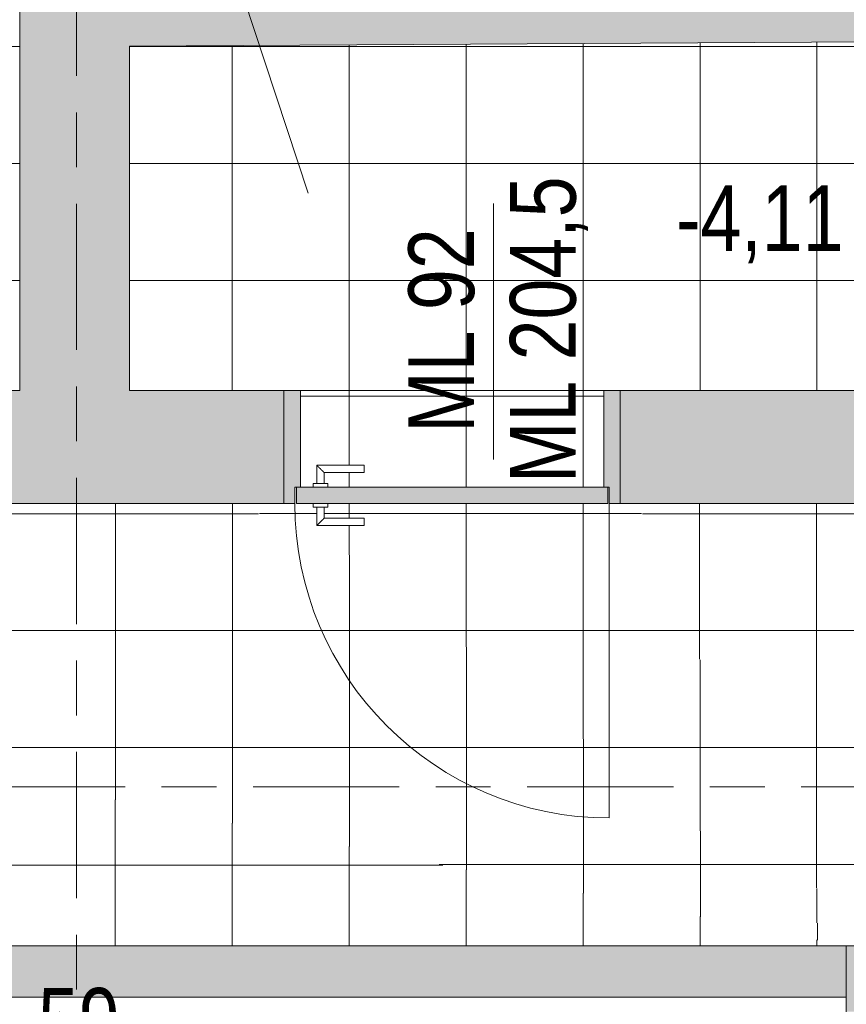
# Model space of a CAD drawing. Header units: metres. Extents: x 2 to 163, y -54 to 869.
# Tile 25 of 78: x 36.75 to 39.01, y -16.61 to -13.92. Entities that reach past the tile are written whole.
import ezdxf

# ---------------------------------------------------------------- set-up
doc = ezdxf.new("R2010")
doc.units = ezdxf.units.M
doc.linetypes.add('_Rasterlinie_', pattern=[0.75, 0.4, -0.1, 0.15, -0.1])
for name, color, linetype, lineweight in [('A_Geschossdecken', 7, 'Continuous', 5), ('A_Geschossdecken_Oberflächenschraffur', 7, 'Continuous', 5), ('A_Hoehenkoten', 124, 'Continuous', 5), ('A_Raster', 128, 'Continuous', 5), ('A_Raum-Txt', 16, 'Continuous', 5), ('A_Tuer', 128, 'Continuous', 5), ('A_Türen_Element', 128, 'Continuous', 5), ('A_Türen_Rahmen', 128, 'Continuous', 5), ('A_Wand', 244, 'Continuous', 5), ('A_Wand_Schraff', 1, 'Continuous', 5), ('A_Öffnung', 128, 'Continuous', 5)]:
    doc.layers.add(name, color=color, linetype=linetype, lineweight=lineweight)
doc.styles.add('Arial_1', font='arial.ttf', dxfattribs={"width": 0.8, "height": 0.18})
pattern_1 = [(0, (56.21042, 4.247), (0, 0.32), []), (90, (56.21042, 4.247), (-0.32, 2e-17), [])]
pattern_2 = [(0, (56.20742, 4.228), (0, 0.32), []), (90, (56.20742, 4.228), (-0.32, 2e-17), [])]
pattern_3 = [(0, (56.20742, 4.247), (0, 0.32), []), (90, (56.20742, 4.247), (-0.32, 2e-17), [])]
pattern_4 = [(0, (56.20742, 4.25), (0, 0.32), []), (90, (56.20742, 4.25), (-0.32, 2e-17), [])]
pattern_5 = [(0, (56.20842, 4.248), (0, 0.32), []), (90, (56.20842, 4.248), (-0.32, 2e-17), [])]
pattern_6 = [(0, (56.20742, 4.249), (0, 0.32), []), (90, (56.20742, 4.249), (-0.32, 2e-17), [])]
pattern_7 = [(0, (56.20842, 4.249), (0, 0.32), []), (90, (56.20842, 4.249), (-0.32, 2e-17), [])]
pattern_8 = [(0, (56.20642, 4.249), (0, 0.32), []), (90, (56.20642, 4.249), (-0.32, 2e-17), [])]
pattern_9 = [(0, (56.20642, 4.248), (0, 0.32), []), (90, (56.20642, 4.248), (-0.32, 2e-17), [])]

# ---------------------------------------------------------------- blocks, each defined once
blk = doc.blocks.new('TU DF 1 - Rahmenstock flächenbündig variabel - DL - H - 840 x 2000-8069397-AB-E-1 OK FFB')
at = {"layer": 'A_Tuer', "lineweight": 9}
h = blk.add_hatch(color=253, dxfattribs=at)
h.paths.add_polyline_path([(0.4478, -0.155), (0.46, -0.155), (0.46, 0.155), (0.415, 0.155), (0.415, -0.11), (0.43, -0.11), (0.43, -0.155)], flags=0)
h.paths.add_polyline_path([(-0.43, -0.155), (-0.43, -0.11), (-0.415, -0.11), (-0.415, 0.155), (-0.46, 0.155), (-0.46, -0.155)], flags=0)
blk.add_hatch(color=253, dxfattribs=at).paths.add_polyline_path([(-0.426, -0.155), (0.426, -0.155), (0.426, -0.11), (-0.426, -0.11)], flags=0)
at = {"layer": 'A_Tuer', "color": 250, "lineweight": 9}
for p, q in [((-0.46, 0.155), (-0.46, -0.155)), ((0.46, -0.155), (0.46, 0.155)), ((-0.37, -0.05), (-0.37, -0.1)), ((-0.24, -0.05), (-0.37, -0.05)), ((-0.37, -0.05), (-0.37, -0.1)), ((-0.24, -0.05), (-0.37, -0.05)), ((-0.24, -0.05), (-0.24, -0.07)), ((-0.24, -0.05), (-0.24, -0.07)), ((-0.35, -0.1), (-0.35, -0.07)), ((-0.35, -0.07), (-0.24, -0.07)), ((-0.35, -0.1), (-0.35, -0.07)), ((-0.35, -0.07), (-0.24, -0.07)), ((-0.38, -0.1), (-0.38, -0.11)), ((-0.38, -0.1), (-0.34, -0.1)), ((-0.34, -0.11), (-0.34, -0.1)), ((-0.38, -0.155), (-0.38, -0.165)), ((-0.34, -0.165), (-0.34, -0.155)), ((-0.34, -0.165), (-0.38, -0.165)), ((-0.37, -0.165), (-0.37, -0.215)), ((-0.37, -0.165), (-0.37, -0.215)), ((-0.35, -0.195), (-0.35, -0.165)), ((-0.35, -0.195), (-0.35, -0.165)), ((-0.37, -0.215), (-0.24, -0.215)), ((-0.37, -0.215), (-0.24, -0.215)), ((-0.24, -0.195), (-0.35, -0.195)), ((-0.24, -0.195), (-0.35, -0.195)), ((-0.24, -0.195), (-0.24, -0.215)), ((-0.24, -0.195), (-0.24, -0.215))]:
    blk.add_line(p, q, dxfattribs=at)
for points in [[(-0.35, -0.07), (-0.35, -0.07), (-0.3502, -0.0698), (-0.3507, -0.0693), (-0.3513, -0.0687), (-0.3519, -0.0681), (-0.3525, -0.0675), (-0.3531, -0.0669), (-0.3539, -0.0661), (-0.3548, -0.0652), (-0.3556, -0.0644), (-0.3562, -0.0638), (-0.3568, -0.0632), (-0.3574, -0.0626), (-0.358, -0.062), (-0.3587, -0.0613), (-0.3593, -0.0607), (-0.36, -0.06), (-0.3607, -0.0593), (-0.3613, -0.0587), (-0.362, -0.058), (-0.3626, -0.0574), (-0.3632, -0.0568), (-0.3638, -0.0562), (-0.3644, -0.0556), (-0.365, -0.055), (-0.3656, -0.0544), (-0.3663, -0.0537), (-0.3669, -0.0531), (-0.3675, -0.0525), (-0.3681, -0.0519), (-0.3687, -0.0513), (-0.3693, -0.0507), (-0.3698, -0.0502), (-0.37, -0.05), (-0.37, -0.05)], [(-0.35, -0.07), (-0.35, -0.07), (-0.3502, -0.0698), (-0.3507, -0.0693), (-0.3513, -0.0687), (-0.3519, -0.0681), (-0.3525, -0.0675), (-0.3531, -0.0669), (-0.3539, -0.0661), (-0.3548, -0.0652), (-0.3556, -0.0644), (-0.3562, -0.0638), (-0.3568, -0.0632), (-0.3574, -0.0626), (-0.358, -0.062), (-0.3587, -0.0613), (-0.3593, -0.0607), (-0.36, -0.06), (-0.3607, -0.0593), (-0.3613, -0.0587), (-0.362, -0.058), (-0.3626, -0.0574), (-0.3632, -0.0568), (-0.3638, -0.0562), (-0.3644, -0.0556), (-0.365, -0.055), (-0.3656, -0.0544), (-0.3663, -0.0537), (-0.3669, -0.0531), (-0.3675, -0.0525), (-0.3681, -0.0519), (-0.3687, -0.0513), (-0.3693, -0.0507), (-0.3698, -0.0502), (-0.37, -0.05), (-0.37, -0.05)], [(-0.37, -0.215), (-0.37, -0.215), (-0.3698, -0.2148), (-0.3693, -0.2143), (-0.3687, -0.2137), (-0.3681, -0.2131), (-0.3675, -0.2125), (-0.3669, -0.2119), (-0.3661, -0.2111), (-0.3652, -0.2102), (-0.3644, -0.2094), (-0.3638, -0.2088), (-0.3632, -0.2082), (-0.3626, -0.2076), (-0.362, -0.207), (-0.3613, -0.2063), (-0.3607, -0.2057), (-0.36, -0.205), (-0.3593, -0.2043), (-0.3587, -0.2037), (-0.358, -0.203), (-0.3574, -0.2024), (-0.3568, -0.2018), (-0.3562, -0.2012), (-0.3556, -0.2006), (-0.355, -0.2), (-0.3544, -0.1994), (-0.3537, -0.1987), (-0.3531, -0.1981), (-0.3525, -0.1975), (-0.3519, -0.1969), (-0.3513, -0.1963), (-0.3507, -0.1957), (-0.3502, -0.1952), (-0.35, -0.195), (-0.35, -0.195)], [(-0.37, -0.215), (-0.37, -0.215), (-0.3698, -0.2148), (-0.3693, -0.2143), (-0.3687, -0.2137), (-0.3681, -0.2131), (-0.3675, -0.2125), (-0.3669, -0.2119), (-0.3661, -0.2111), (-0.3652, -0.2102), (-0.3644, -0.2094), (-0.3638, -0.2088), (-0.3632, -0.2082), (-0.3626, -0.2076), (-0.362, -0.207), (-0.3613, -0.2063), (-0.3607, -0.2057), (-0.36, -0.205), (-0.3593, -0.2043), (-0.3587, -0.2037), (-0.358, -0.203), (-0.3574, -0.2024), (-0.3568, -0.2018), (-0.3562, -0.2012), (-0.3556, -0.2006), (-0.355, -0.2), (-0.3544, -0.1994), (-0.3537, -0.1987), (-0.3531, -0.1981), (-0.3525, -0.1975), (-0.3519, -0.1969), (-0.3513, -0.1963), (-0.3507, -0.1957), (-0.3502, -0.1952), (-0.35, -0.195), (-0.35, -0.195)]]:
    blk.add_open_spline(points, degree=3, knots=[0, 0, 0, 0, 0.083333, 0.125, 0.166667, 0.208333, 0.229167, 0.25, 0.291667, 0.333333, 0.354167, 0.375, 0.395833, 0.416667, 0.4375, 0.458333, 0.479167, 0.5, 0.520833, 0.541667, 0.5625, 0.583333, 0.604167, 0.625, 0.645833, 0.666667, 0.6875, 0.708333, 0.75, 0.770833, 0.791667, 0.833333, 0.875, 0.916667, 1, 1, 1, 1], dxfattribs=at)
at = {"layer": 'A_Türen_Element', "color": 250, "lineweight": 9}
for p, q in [((0.426, -0.11), (-0.426, -0.11)), ((-0.426, -0.11), (-0.426, -0.155)), ((0.426, -0.155), (0.426, -0.11)), ((-0.426, -0.155), (0.426, -0.155))]:
    blk.add_line(p, q, dxfattribs=at)
at = {"layer": 'A_Türen_Rahmen', "color": 250, "lineweight": 9}
for p, q in [((-0.46, 0.155), (-0.415, 0.155)), ((-0.415, 0.155), (-0.415, -0.11)), ((0.415, 0.155), (0.46, 0.155)), ((0.415, -0.11), (0.415, 0.155)), ((-0.43, -0.11), (-0.43, -0.155)), ((-0.415, -0.11), (-0.43, -0.11)), ((0.43, -0.11), (0.415, -0.11)), ((0.43, -0.155), (0.43, -0.11)), ((-0.43, -0.155), (-0.46, -0.155)), ((0.46, -0.155), (0.43, -0.155))]:
    blk.add_line(p, q, dxfattribs=at)
at = {"layer": 'A_Öffnung', "color": 250, "lineweight": 9}
blk.add_line((0.43, -0.155), (0.43, -1.015), dxfattribs=at)
blk.add_arc((0.43, -0.155), 0.86, 180, 270, dxfattribs=at)
blk = doc.blocks.new('Beschriftung Türen DL oder ML - Durchgangslichte mit Kennzeichen-6113498-AB-E-1 OK FFB')
at = {"layer": 'A_Tuer'}
blk.add_line((0, 0.003493), (0, -0.003507), dxfattribs=at)

msp = doc.modelspace()

# ---------------------------------------------------------------- hatches: boundary and pattern name
at = {"layer": 'A_Geschossdecken_Oberflächenschraffur'}
h = msp.add_hatch(dxfattribs=at)
h.set_pattern_fill('FP_11', color=9, style=0, pattern_type=2)
h.set_pattern_definition(pattern_1)
h.paths.add_polyline_path([(36.7463, -14.9335), (36.7463, -13.5394), (36.7363, -13.5387), (36.7363, -13.5294), (36.6863, -13.529), (36.6866, -13.3994), (36.7063, -13.3994), (36.7063, -13.5094), (36.7363, -13.5094), (36.7363, -13.4994), (36.7463, -13.4994), (36.7463, -11.8934), (35.1434, -13.4631), (36.0894, -14.331)], flags=0)
h = msp.add_hatch(dxfattribs=at)
h.set_pattern_fill('FP_11', color=9, style=0, pattern_type=2)
h.set_pattern_definition(pattern_1)
h.paths.add_polyline_path([(36.7463, -14.9335), (36.7463, -13.5394), (36.7363, -13.5387), (36.7363, -13.5294), (36.6863, -13.529), (36.6866, -13.3994), (36.7063, -13.3994), (36.7063, -13.5094), (36.7363, -13.5094), (36.7363, -13.4994), (36.7463, -13.4994), (36.7463, -11.8934), (35.1434, -13.4631), (36.0894, -14.331)], flags=0)
h = msp.add_hatch(dxfattribs=at)
h.set_pattern_fill('FP_36', color=9, style=0, pattern_type=2)
h.set_pattern_definition(pattern_2)
h.paths.add_polyline_path([(36.7463, -14.9335), (35.1434, -13.4631), (33.6563, -14.9335), (35.1434, -14.9335)], flags=0)
h = msp.add_hatch(dxfattribs=at)
h.set_pattern_fill('FP_36', color=9, style=0, pattern_type=2)
h.set_pattern_definition(pattern_2)
h.paths.add_polyline_path([(36.7463, -14.9335), (35.1434, -13.4631), (33.6563, -14.9335), (35.1434, -14.9335)], flags=0)
h = msp.add_hatch(dxfattribs=at)
h.set_pattern_fill('FP_1', color=9, style=0, pattern_type=2)
h.set_pattern_definition(pattern_3)
h.paths.add_polyline_path([(39.0537, -14.9335), (39.0544, -13.9797), (37.0463, -13.9919), (37.0463, -14.9335), (38.3892, -14.9335)], flags=0)
h = msp.add_hatch(dxfattribs=at)
h.set_pattern_fill('FP_1', color=9, style=0, pattern_type=2)
h.set_pattern_definition(pattern_3)
h.paths.add_polyline_path([(39.0537, -14.9335), (39.0544, -13.9797), (37.0463, -13.9919), (37.0463, -14.9335), (38.3892, -14.9335)], flags=0)
h = msp.add_hatch(dxfattribs=at)
h.set_pattern_fill('FP_173', color=9, style=0, pattern_type=2)
h.set_pattern_definition(pattern_4)
h.paths.add_polyline_path([(37.4992, -15.2435), (37.5032, -15.2435), (37.5032, -15.1985), (37.4992, -15.1985), (37.4992, -15.2386)], flags=0)
h.paths.add_polyline_path([(38.3592, -15.2435), (38.3592, -15.1985), (38.3552, -15.1985), (38.3552, -15.2435)], flags=0)
h.paths.add_polyline_path([(37.5492, -15.1985), (37.5499, -15.1885), (37.5592, -15.1885), (37.5595, -15.1385), (37.6892, -15.1389), (37.6892, -15.1585), (37.5792, -15.1585), (37.5792, -15.1885), (37.5892, -15.1885), (37.5892, -15.1985), (38.3442, -15.1985), (38.3442, -14.9335), (37.5142, -14.9335), (37.5142, -15.1985)], flags=0)
h = msp.add_hatch(dxfattribs=at)
h.set_pattern_fill('FP_173', color=9, style=0, pattern_type=2)
h.set_pattern_definition(pattern_4)
h.paths.add_polyline_path([(37.4992, -15.2435), (37.5032, -15.2435), (37.5032, -15.1985), (37.4992, -15.1985), (37.4992, -15.2386)], flags=0)
h.paths.add_polyline_path([(38.3592, -15.2435), (38.3592, -15.1985), (38.3552, -15.1985), (38.3552, -15.2435)], flags=0)
h.paths.add_polyline_path([(37.5492, -15.1985), (37.5499, -15.1885), (37.5592, -15.1885), (37.5595, -15.1385), (37.6892, -15.1389), (37.6892, -15.1585), (37.5792, -15.1585), (37.5792, -15.1885), (37.5892, -15.1885), (37.5892, -15.1985), (38.3442, -15.1985), (38.3442, -14.9335), (37.5142, -14.9335), (37.5142, -15.1985)], flags=0)
h = msp.add_hatch(dxfattribs=at)
h.set_pattern_fill('FP_174', color=9, style=0, pattern_type=2)
h.set_pattern_definition(pattern_5)
h.paths.add_polyline_path([(35.9821, -15.8488), (37.4692, -15.2435), (35.1343, -15.2435), (35.1434, -15.25)], flags=0)
h = msp.add_hatch(dxfattribs=at)
h.set_pattern_fill('FP_174', color=9, style=0, pattern_type=2)
h.set_pattern_definition(pattern_5)
h.paths.add_polyline_path([(35.9821, -15.8488), (37.4692, -15.2435), (35.1343, -15.2435), (35.1434, -15.25)], flags=0)
h = msp.add_hatch(dxfattribs=at)
h.set_pattern_fill('FP_176', color=9, style=0, pattern_type=2)
h.set_pattern_definition(pattern_7)
h.paths.add_polyline_path([(39.0079, -16.4534), (37.4692, -15.2435), (35.9821, -15.8488), (39.0079, -16.4534)], flags=0)
h = msp.add_hatch(dxfattribs=at)
h.set_pattern_fill('FP_176', color=9, style=0, pattern_type=2)
h.set_pattern_definition(pattern_7)
h.paths.add_polyline_path([(39.0079, -16.4534), (37.4692, -15.2435), (35.9821, -15.8488), (39.0079, -16.4534)], flags=0)
h = msp.add_hatch(dxfattribs=at)
h.set_pattern_fill('FP_175', color=9, style=0, pattern_type=2)
h.set_pattern_definition(pattern_6)
h.paths.add_polyline_path([(39.0079, -16.4534), (38.3892, -15.2435), (37.5892, -15.2435), (37.5885, -15.2535), (37.5792, -15.2535), (37.5792, -15.2835), (37.6892, -15.2839), (37.6892, -15.3035), (37.5592, -15.3032), (37.5592, -15.2535), (37.5492, -15.2535), (37.5492, -15.2435), (37.4692, -15.2435), (39.0072, -16.4528)], flags=0)
h = msp.add_hatch(dxfattribs=at)
h.set_pattern_fill('FP_175', color=9, style=0, pattern_type=2)
h.set_pattern_definition(pattern_6)
h.paths.add_polyline_path([(39.0079, -16.4534), (38.3892, -15.2435), (37.5892, -15.2435), (37.5885, -15.2535), (37.5792, -15.2535), (37.5792, -15.2835), (37.6892, -15.2839), (37.6892, -15.3035), (37.5592, -15.3032), (37.5592, -15.2535), (37.5492, -15.2535), (37.5492, -15.2435), (37.4692, -15.2435), (39.0072, -16.4528)], flags=0)
h = msp.add_hatch(dxfattribs=at)
h.set_pattern_fill('FP_177', color=9, style=0, pattern_type=2)
h.set_pattern_definition(pattern_8)
h.paths.add_polyline_path([(39.0079, -16.4534), (39.6961, -15.8512), (38.3892, -15.2435), (39.0072, -16.452)], flags=0)
h = msp.add_hatch(dxfattribs=at)
h.set_pattern_fill('FP_177', color=9, style=0, pattern_type=2)
h.set_pattern_definition(pattern_8)
h.paths.add_polyline_path([(39.0079, -16.4534), (39.6961, -15.8512), (38.3892, -15.2435), (39.0072, -16.452)], flags=0)
h = msp.add_hatch(dxfattribs=at)
h.set_pattern_fill('FP_178', color=9, style=0, pattern_type=2)
h.set_pattern_definition(pattern_9)
h.paths.add_polyline_path([(39.6961, -15.8512), (40.336, -15.2435), (38.3892, -15.2435), (39.4815, -15.7514)], flags=0)
h = msp.add_hatch(dxfattribs=at)
h.set_pattern_fill('FP_178', color=9, style=0, pattern_type=2)
h.set_pattern_definition(pattern_9)
h.paths.add_polyline_path([(39.6961, -15.8512), (40.336, -15.2435), (38.3892, -15.2435), (39.4815, -15.7514)], flags=0)
h = msp.add_hatch(dxfattribs=at)
h.set_pattern_fill('FP_1', color=9, style=0, pattern_type=2)
h.set_pattern_definition(pattern_3)
h.paths.add_polyline_path([(38.3892, -16.4534), (39.0072, -16.4532), (35.9821, -15.8488), (35.1706, -16.4534), (37.4692, -16.4534)], flags=0)
h = msp.add_hatch(dxfattribs=at)
h.set_pattern_fill('FP_1', color=9, style=0, pattern_type=2)
h.set_pattern_definition(pattern_3)
h.paths.add_polyline_path([(38.3892, -16.4534), (39.0072, -16.4532), (35.9821, -15.8488), (35.1706, -16.4534), (37.4692, -16.4534)], flags=0)
at = {"layer": 'A_Wand_Schraff', "lineweight": 9}
h = msp.add_hatch(color=253, dxfattribs=at)
h.paths.add_polyline_path([(36.8963, -14.9335), (37.0463, -14.9335), (37.0463, -13.6194), (36.7463, -13.6194), (36.7463, -14.9335)], flags=0)
h.paths.add_polyline_path([(37.0463, -12.6994), (37.0463, -10.6992), (36.7463, -10.6992), (36.7463, -12.6994)], flags=0)
h.paths.add_polyline_path([(36.7463, -9.7792), (37.0463, -9.7792), (37.0463, -7.4087), (36.7463, -7.4087), (36.7463, -9.7145)], flags=0)
h.paths.add_polyline_path([(36.7463, -6.4887), (37.0463, -6.4887), (37.0463, -4.1985), (36.7463, -4.1985), (36.7463, -5.8082)], flags=0)
h.paths.add_polyline_path([(37.0463, -3.2785), (37.0463, -0.2635), (36.7463, -0.2635), (36.7463, -3.2785), (36.7602, -3.2785)], flags=0)
h.paths.add_polyline_path([(36.7463, 0.6565), (37.0463, 0.6565), (37.0463, 3.8515), (36.7463, 3.8515), (36.7463, 1.2941)], flags=0)
h.paths.add_polyline_path([(36.7463, 4.7715), (37.0463, 4.7715), (37.0463, 6.2865), (36.7463, 6.2865), (36.7463, 4.8452)], flags=0)
for points in [[(37.0463, -13.9919), (41.0625, -13.9676), (41.0627, -13.7876), (37.0463, -13.8119)], [(35.1434, -15.2435), (36.8963, -15.2435), (36.8963, -14.9335), (32.7208, -14.9335), (32.7208, -15.2435), (32.9876, -15.2435)], [(42.8355, -16.6435), (42.8363, -16.4635), (39.0072, -16.4534), (39.0076, -16.6334), (42.6886, -16.6431)]]:
    msp.add_hatch(color=253, dxfattribs=at).paths.add_polyline_path(points, flags=0)
h = msp.add_hatch(color=253, dxfattribs=at)
h.paths.add_polyline_path([(41.3947, -15.2435), (41.3947, -14.9335), (38.3892, -14.9335), (38.3892, -15.2435), (41.0947, -15.2435)], flags=0)
h.paths.add_polyline_path([(37.2991, -15.2435), (37.4692, -15.2435), (37.4692, -14.9335), (36.8963, -14.9335), (36.8963, -15.2435)], flags=0)
h = msp.add_hatch(color=253, dxfattribs=at)
h.paths.add_polyline_path([(39.0079, -16.5934), (39.0079, -16.4534), (34.6979, -16.4534), (34.6979, -16.5934), (37.2991, -16.5934)], flags=0)
h.paths.add_polyline_path([(32.9876, -16.5934), (33.7779, -16.5934), (33.7779, -16.4534), (32.7891, -16.4534), (32.7879, -16.5934)], flags=0)

# ---------------------------------------------------------------- linework, layer by layer
at = {"layer": 'A_Geschossdecken', "color": 253, "lineweight": 9}
msp.add_line((38.3442, -14.9335), (37.5142, -14.9335), dxfattribs=at)
at = {"layer": 'A_Raster', "linetype": '_Rasterlinie_', "lineweight": 9}
for p, q in [((36.9019, -53.073), (36.9019, 37.0621)), ((87.2847, -16.0184), (15.4272, -16.0184))]:
    msp.add_line(p, q, dxfattribs=at)
at = {"layer": 'A_Raum-Txt'}
msp.add_line((37.5357, -14.394), (37.2223, -13.4435), dxfattribs=at)
at = {"layer": 'A_Wand', "color": 250, "lineweight": 9}
for p, q in [((36.7463, -13.6194), (36.7463, -14.9335)), ((37.0463, -13.9919), (41.0625, -13.9676)), ((37.0463, -14.9335), (37.0463, -13.9919)), ((36.7463, -14.9335), (30.5663, -14.9335)), ((37.4692, -14.9335), (37.0463, -14.9335)), ((37.4692, -15.2435), (37.4692, -14.9335)), ((41.0611, -14.9335), (38.3892, -14.9335)), ((38.3892, -14.9335), (38.3892, -15.2435)), ((32.7994, -15.2435), (37.4692, -15.2435)), ((38.3892, -15.2435), (41.0947, -15.2435)), ((39.0079, -16.4534), (34.6979, -16.4534)), ((41.0947, -16.4589), (39.0072, -16.4534)), ((39.0072, -16.4534), (39.0078, -16.7006)), ((39.0079, -16.5934), (39.0079, -16.4534)), ((35.7743, -16.5934), (39.0079, -16.5934))]:
    msp.add_line(p, q, dxfattribs=at)

# ---------------------------------------------------------------- block references
at = {"layer": 'A_Tuer', "xscale": 99.99999999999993, "yscale": 99.99999999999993, "zscale": 99.99999999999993}
msp.add_blockref('Beschriftung Türen DL oder ML - Durchgangslichte mit Kennzeichen-6113498-AB-E-1 OK FFB', (38.0428, -14.7717), dxfattribs=at)
at = {"layer": 'A_Tuer', "color": 250, "lineweight": 9}
msp.add_blockref('TU DF 1 - Rahmenstock flächenbündig variabel - DL - H - 840 x 2000-8069397-AB-E-1 OK FFB', (37.9292, -15.0885), dxfattribs=at)

# ---------------------------------------------------------------- texts
at = {"layer": 'A_Hoehenkoten', "insert": (38.5418, -14.3725), "char_height": 0.18, "width": 0.542095, "attachment_point": 1, "line_spacing_factor": 0.941778, "style": 'Arial_1'}
msp.add_mtext('-4,11', dxfattribs=at)
at = {"layer": 'A_Raum-Txt', "insert": (36.7962, -16.5687), "char_height": 0.18, "width": 0.269367, "attachment_point": 1, "style": 'Arial_1'}
msp.add_mtext('59', dxfattribs=at)
at = {"layer": 'A_Tuer', "char_height": 0.18, "attachment_point": 1, "rotation": 90, "style": 'Arial_1'}
for s, insert, width in [('ML 92', (37.8097, -15.0493), 0.667004), ('ML 204,5', (38.0875, -15.1869), 1.000506)]:
    msp.add_mtext(s, dxfattribs=dict(at, insert=insert, width=width))

doc.saveas('drawing.dxf')
